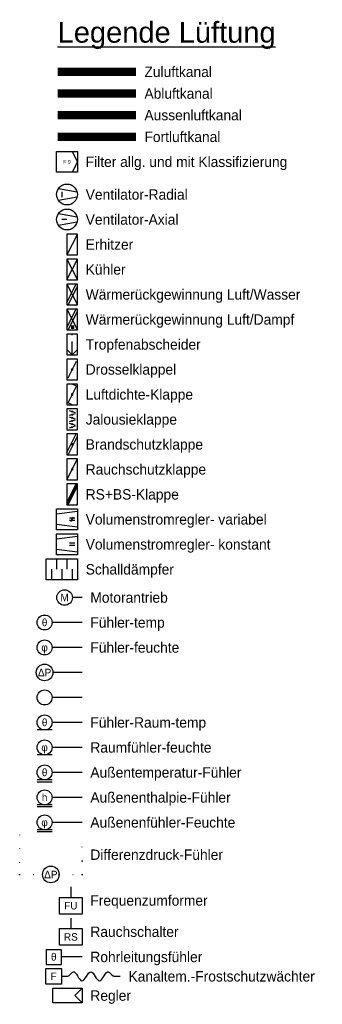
# Model space of a CAD drawing. Header units: millimetres. Extents: x 442 to 2976, y -308 to 276.
# Tile 1 of 5: x 683 to 756, y -228 to 9. Entities that reach past the tile are written whole.
import ezdxf
from ezdxf.enums import TextEntityAlignment as Align

# ---------------------------------------------------------------- set-up
doc = ezdxf.new("R2010")
doc.units = ezdxf.units.MM
doc.linetypes.add('DOT2', pattern=[3.175, 0, -3.175])
doc.linetypes.add('HIDDEN', pattern=[9.525, 6.35, -3.175])
doc.styles.add('Arial', font='arial.ttf', dxfattribs={"width": 0.95, "height": 1.8})
doc.styles.add('GREEKS', font='greekc.shx')

# ---------------------------------------------------------------- blocks, each defined once
blk = doc.blocks.new('filter')
blk.add_lwpolyline([(0, 5), (10, 5), (10, -5), (0, -5)], close=True)
at = {"color": 7, "lineweight": 25}
blk.add_lwpolyline([(7.5, 5), (10, 0), (7.5, -5)], dxfattribs=at)
at = {"color": 7, "lineweight": 25, "style": 'Arial', "width": 0.95}
blk.add_attdef('FILTER', text='', height=1.8, dxfattribs=at).set_placement((5, 0), align=Align.MIDDLE)
blk = doc.blocks.new('Ventilator-Radial')
at = {"color": 7, "lineweight": 25}
for p, q in [((0.96, 2.94), (9.85, 1.23)), ((2.5, 1.25), (2.5, -1.25)), ((9.85, -1.23), (0.96, -2.94))]:
    blk.add_line(p, q, dxfattribs=at)
blk.add_circle((5, 0), 5)
blk = doc.blocks.new('Ventilator-Axial')
at = {"color": 7, "lineweight": 25}
for p, q in [((0.96, 2.94), (9.85, 1.23)), ((5, 0), (2.5, 0)), ((9.85, -1.23), (0.96, -2.94))]:
    blk.add_line(p, q, dxfattribs=at)
blk.add_circle((5, 0), 5)
blk = doc.blocks.new('kühler')
at = {"color": 7, "lineweight": 25}
for p, q in [((0, -5), (5, 5)), ((0, 5), (5, -5))]:
    blk.add_line(p, q, dxfattribs=at)
blk.add_lwpolyline([(0, -5), (5, -5), (5, 5), (0, 5)], close=True)
blk = doc.blocks.new('erhitzer')
at = {"color": 7, "lineweight": 25}
blk.add_line((5, 5), (0, -5), dxfattribs=at)
blk.add_lwpolyline([(0, -5), (5, -5), (5, 5), (0, 5)], close=True)
blk = doc.blocks.new('wrg-Luft-Wasser')
at = {"color": 7, "lineweight": 25}
for p, q in [((0, 5), (5, -5)), ((0, -3.88), (4.44, 5)), ((0.56, -5), (5, 3.88))]:
    blk.add_line(p, q, dxfattribs=at)
blk.add_lwpolyline([(0, -5), (5, -5), (5, 5), (0, 5)], close=True)
blk = doc.blocks.new('wrg-Luft-Dampf')
at = {"color": 7, "lineweight": 25}
for p, q in [((0, 5), (5, -5)), ((0, -3.88), (4.44, 5)), ((0.56, -5), (5, 3.88)), ((2.16, -2.95), (2.16, -4.45)), ((2.66, -2.95), (2.66, -4.45)), ((3.16, -2.95), (3.16, -4.45))]:
    blk.add_line(p, q, dxfattribs=at)
blk.add_lwpolyline([(0, -5), (5, -5), (5, 5), (0, 5)], close=True)
blk = doc.blocks.new('Tropfenabscheider')
at = {"color": 7, "linetype": 'HIDDEN', "lineweight": 25}
blk.add_line((2.5, -5), (2.5, 5), dxfattribs=at)
at = {"color": 7, "lineweight": 25}
for p, q in [((0, -2.5), (2.5, -5)), ((2.5, -5), (5, -2.5))]:
    blk.add_line(p, q, dxfattribs=at)
blk.add_lwpolyline([(0, -5), (5, -5), (5, 5), (0, 5)], close=True)
blk = doc.blocks.new('Drosselklappel')
blk.add_lwpolyline([(0, -5), (5, -5), (5, 5), (0, 5)], close=True)
at = {"color": 7, "lineweight": 25}
blk.add_lwpolyline([(0.5, -4), (4.5, 4)], dxfattribs=at)
at = {"color": 7, "lineweight": 25, "const_width": 0.625}
blk.add_lwpolyline([(2.1875, 0, 1), (2.8125, 0, 1)], format="xyb", close=True, dxfattribs=at)
blk = doc.blocks.new('Luftdichte-Klappe')
at = {"color": 7, "lineweight": 25}
for p, q in [((5, 3.75), (2.5, 5)), ((0.5, -4), (4.5, 4)), ((2.5, -5), (0, -3.75))]:
    blk.add_line(p, q, dxfattribs=at)
blk.add_lwpolyline([(0, -5), (5, -5), (5, 5), (0, 5)], close=True)
at = {"color": 7, "lineweight": 25, "const_width": 0.625}
blk.add_lwpolyline([(2.1875, 0, 1), (2.8125, 0, 1)], format="xyb", close=True, dxfattribs=at)
blk = doc.blocks.new('Jalousieklappe')
at = {"lineweight": 18}
h = blk.add_hatch(color=7, dxfattribs=at)
edge = h.paths.add_edge_path()
edge.add_arc((2.5, 3.75), 0.25, 0, 360)
edge = h.paths.add_edge_path()
edge.add_arc((2.5, 2.25), 0.25, 0, 360)
edge = h.paths.add_edge_path()
edge.add_arc((2.5, 0.75), 0.25, 0, 360)
edge = h.paths.add_edge_path()
edge.add_arc((2.5, -0.75), 0.25, 0, 360)
edge = h.paths.add_edge_path()
edge.add_arc((2.5, -2.25), 0.25, 0, 360)
edge = h.paths.add_edge_path()
edge.add_arc((2.5, -3.75), 0.25, 0, 360)
at = {"color": 7, "lineweight": 25}
for p, q in [((1, 4.2), (4, 3.3)), ((4, 2.7), (1, 1.8)), ((1, 1.2), (4, 0.3)), ((4, -0.3), (1, -1.2)), ((1, -1.8), (4, -2.7)), ((4, -3.3), (1, -4.2))]:
    blk.add_line(p, q, dxfattribs=at)
blk.add_lwpolyline([(5, -5), (5, 5), (0, 5), (0, -5)], close=True)
at = {"color": 7, "lineweight": 18}
for centre in [(2.5, 3.75), (2.5, 2.25), (2.5, 0.75), (2.5, -0.75), (2.5, -2.25), (2.5, -3.75)]:
    blk.add_circle(centre, 0.25, dxfattribs=at)
blk = doc.blocks.new('Brandschutzklappe')
at = {"lineweight": 25}
for p, q in [((0, -3.88), (4.44, 5)), ((0.56, -5), (5, 3.88))]:
    blk.add_line(p, q, dxfattribs=at)
blk.add_lwpolyline([(5, 5), (0, 5), (0, -5), (5, -5)], close=True)
at = {"lineweight": 25, "const_width": 0.625}
blk.add_lwpolyline([(2.19, 0, 1), (2.81, 0, 1)], format="xyb", close=True, dxfattribs=at)
blk = doc.blocks.new('Rauchschutzklappe')
at = {"color": 7, "lineweight": 25}
blk.add_line((0, -5), (5, 5), dxfattribs=at)
blk.add_lwpolyline([(5, 5), (0, 5), (0, -5), (5, -5)], close=True)
at = {"color": 7, "lineweight": 25, "const_width": 0.625}
blk.add_lwpolyline([(2.1875, 0, 1), (2.8125, 0, 1)], format="xyb", close=True, dxfattribs=at)
blk = doc.blocks.new('Kombiklappe-Rauch-Brandschutz')
at = {"color": 7, "lineweight": 25}
for p, q in [((0, -5), (5, 5)), ((0, -3.88), (4.44, 5)), ((0.56, -5), (5, 3.88))]:
    blk.add_line(p, q, dxfattribs=at)
blk.add_lwpolyline([(5, -5), (5, 5), (0, 5), (0, -5)], close=True)
at = {"color": 7, "lineweight": 25, "const_width": 0.625}
blk.add_lwpolyline([(2.19, 0, 1), (2.81, 0, 1)], format="xyb", close=True, dxfattribs=at)
blk = doc.blocks.new('Volumenstromregler-Variabel')
blk.add_lwpolyline([(10, 5), (10, -5), (0, -5), (0, 5)], close=True)
at = {"color": 7, "lineweight": 25}
for points in [[(10, 3.75), (0, 2.5)], [(8.75, 0.5), (6.25, 0.5)], [(6.88, -1.08), (8.12, 1.08)], [(10, -3.75), (0, -2.5)], [(8.75, -0.5), (6.25, -0.5)]]:
    blk.add_lwpolyline(points, dxfattribs=at)
blk = doc.blocks.new('Volumenstromregler-Konstant')
blk.add_lwpolyline([(0, -5), (0, 5), (10, 5), (10, -5)], close=True)
at = {"color": 7, "lineweight": 25}
for points in [[(10, 3.75), (0, 2.5)], [(8.75, 0.5), (6.25, 0.5)], [(10, -3.75), (0, -2.5)], [(8.75, -0.5), (6.25, -0.5)]]:
    blk.add_lwpolyline(points, dxfattribs=at)
blk = doc.blocks.new('Schaldämpfer')
blk.add_lwpolyline([(0, -5), (0, 5), (15, 5), (15, -5)], close=True)
at = {"color": 7, "lineweight": 25}
for points in [[(5, 5), (5, 0)], [(10, 5), (10, 0)], [(2.5, 0), (2.5, -5)], [(7.5, 0), (7.5, -5)], [(12.5, 0), (12.5, -5)]]:
    blk.add_lwpolyline(points, dxfattribs=at)
blk = doc.blocks.new('Fühler-Temperatur')
blk.add_line((0, 0), (0, -7.2))
blk.add_circle((0, -9), 1.8)
at = {"color": 7, "lineweight": 25, "style": 'GREEKS'}
blk.add_attdef('ART', text='', height=1.8, dxfattribs=at).set_placement((0, -9), align=Align.MIDDLE_CENTER)
blk = doc.blocks.new('Fühler-feuchte')
blk.add_line((0, 0), (0, -7.2))
blk.add_circle((0, -9), 1.8)
at = {"color": 7, "style": 'GREEKS'}
blk.add_attdef('ART', text='', height=1.8, dxfattribs=at).set_placement((0, -9), align=Align.MIDDLE_CENTER)
blk = doc.blocks.new('Fühler-druck')
blk.add_line((0, 0), (0, -7))
blk.add_circle((0, -9), 2)
at = {"color": 7, "style": 'GREEKS'}
blk.add_attdef('ART', text='', height=1.8, dxfattribs=at).set_placement((0, -9), align=Align.MIDDLE_CENTER)
blk = doc.blocks.new('Fühler-Volumenstrom')
blk.add_line((0, 0), (0, -7.2))
blk.add_circle((0, -9), 1.8)
at = {"color": 7, "lineweight": 25}
blk.add_attdef('ART', text='', height=1.8, dxfattribs=at).set_placement((0, -9), align=Align.MIDDLE_CENTER)
blk = doc.blocks.new('Raumtemperatur-Fühler')
blk.add_line((0, 0), (0, -7.2))
at = {"color": 7, "lineweight": 25}
blk.add_line((1.8, -7.2), (1.8, -10.8), dxfattribs=at)
blk.add_circle((0, -9), 1.8)
at = {"color": 7, "lineweight": 25, "style": 'GREEKS'}
blk.add_attdef('ART', text='', height=1.8, dxfattribs=at).set_placement((0, -9), align=Align.MIDDLE_CENTER)
blk = doc.blocks.new('Raumfühler-feuchte')
blk.add_line((0, 0), (0, -7.2))
at = {"color": 7, "lineweight": 25}
blk.add_line((1.8, -7.2), (1.8, -10.8), dxfattribs=at)
blk.add_circle((0, -9), 1.8)
at = {"color": 7, "lineweight": 25, "style": 'GREEKS'}
blk.add_attdef('ART', text='', height=1.8, dxfattribs=at).set_placement((0, -9), align=Align.MIDDLE_CENTER)
blk = doc.blocks.new('Außentemperatur-Fühler')
blk.add_line((0, 0), (0, -7.2))
at = {"color": 7, "lineweight": 25}
for p, q in [((1.8, -7.2), (1.8, -10.8)), ((2.3, -7.2), (2.3, -10.8))]:
    blk.add_line(p, q, dxfattribs=at)
blk.add_circle((0, -9), 1.8)
at = {"color": 7, "lineweight": 25, "style": 'GREEKS'}
blk.add_attdef('ART', text='', height=1.8, dxfattribs=at).set_placement((0, -9), align=Align.MIDDLE_CENTER)
blk = doc.blocks.new('Außenenthalpie-Fühler')
blk.add_line((0, 0), (0, -7.2))
at = {"color": 7, "lineweight": 25}
for p, q in [((1.8, -7.2), (1.8, -10.8)), ((2.3, -7.2), (2.3, -10.8))]:
    blk.add_line(p, q, dxfattribs=at)
blk.add_circle((0, -9), 1.8)
blk.add_attdef('ART', text='', height=1.8, dxfattribs=at).set_placement((0, -9), align=Align.MIDDLE_CENTER)
blk = doc.blocks.new('Außenenfühler-Feuchte')
blk.add_line((0, 0), (0, -7.2))
at = {"color": 7, "lineweight": 25}
for p, q in [((1.8, -7.2), (1.8, -10.8)), ((2.3, -7.2), (2.3, -10.8))]:
    blk.add_line(p, q, dxfattribs=at)
blk.add_circle((0, -9), 1.8)
at = {"color": 7, "lineweight": 25, "style": 'GREEKS'}
blk.add_attdef('ART', text='', height=1.8, dxfattribs=at).set_placement((0, -9), align=Align.MIDDLE_CENTER)
blk = doc.blocks.new('Differenzdruck-Fühler-groß')
at = {"linetype": 'DOT2'}
for points in [[(-7.5, 0), (-7.5, -9.5), (-2, -9.5)], [(2, -9.5), (7.5, -9.5), (7.5, 0)]]:
    blk.add_lwpolyline(points, dxfattribs=at)
blk.add_circle((0, -9.5), 2)
at = {"color": 7, "lineweight": 25, "style": 'GREEKS'}
blk.add_attdef('ART', text='', height=1.8, dxfattribs=at).set_placement((0, -9.5), align=Align.MIDDLE_CENTER)
blk = doc.blocks.new('Frequenzumformer')
blk.add_line((0, 0), (0, -2.5))
blk.add_lwpolyline([(-2.69, -6.5), (-2.69, -2.5), (2.69, -2.5), (2.69, -6.5)], close=True)
at = {"color": 7, "style": 'Arial', "width": 0.95}
blk.add_attdef('TEXT', text='', height=1.8, dxfattribs=at).set_placement((0, -4.5), align=Align.MIDDLE_CENTER)
blk = doc.blocks.new('Rauchschalter')
blk.add_line((0, 0), (0, -2.5))
blk.add_lwpolyline([(-2.69, -6.5), (-2.69, -2.5), (2.69, -2.5), (2.69, -6.5)], close=True)
at = {"color": 7, "style": 'Arial', "width": 0.95}
blk.add_attdef('TEXT', text='', height=1.8, dxfattribs=at).set_placement((0, -4.5), align=Align.MIDDLE_CENTER)
blk = doc.blocks.new('Rohrleitungsfühler')
for p, q in [((0, 0), (0, -5)), ((-1.8, -8.6), (-1.8, -5)), ((-1.8, -5), (1.8, -5)), ((1.8, -8.6), (1.8, -5)), ((-1.8, -8.6), (1.8, -8.6))]:
    blk.add_line(p, q)
at = {"color": 7, "lineweight": 25, "style": 'GREEKS'}
blk.add_attdef('ART', text='', height=1.8, dxfattribs=at).set_placement((0, -6.8), align=Align.MIDDLE_CENTER)
blk = doc.blocks.new('Kanaltemperatur-Frostschutzwächter')
blk.add_line((0, -5.72), (0, -7.07))
blk.add_lwpolyline([(-1.86, 10.8), (1.87, 10.8), (1.87, 7.07), (-1.86, 7.07)], close=True)
blk.add_lwpolyline([(0, 7.07), (0, 5.5)])
blk.add_spline([(0, 5.5), (0.17, 5.2), (1.1, 4.24), (-1.1, 2.12), (1.1, -0.01), (-1.1, -2.13), (1.1, -4.25), (0.09, -5.37), (0, -5.72)], degree=3)
at = {"color": 7, "lineweight": 25, "style": 'Arial', "width": 0.95, "flags": 8}
blk.add_attdef('BEZEICHNUNG', text='', height=1.8, dxfattribs=at).set_placement((0, 8.94), align=Align.MIDDLE_CENTER)
blk = doc.blocks.new('Regler')
for p in [(0, 1.75), (0, -1.75)]:
    blk.add_line(p, (-1.75, 0))
blk.add_lwpolyline([(0, 1.75), (0, -1.75), (-7, -1.75), (-7, 1.75), (0, 1.75)])
blk = doc.blocks.new('Antrieb-durch-Motor')
blk.add_line((0, 0), (0, 2.33))
blk.add_circle((0, 4.2), 1.87)
at = {"color": 43, "lineweight": 25, "style": 'Arial', "width": 0.95}
blk.add_attdef('ART', text='', height=1.8, dxfattribs=at).set_placement((0, 4.2), align=Align.MIDDLE_CENTER)

msp = doc.modelspace()

# ---------------------------------------------------------------- linework, layer by layer
at = {"color": 232, "ltscale": 0.05, "const_width": 2}
msp.add_lwpolyline([(710.93, -3.92), (692.05, -3.92)], dxfattribs=at)
at = {"color": 32, "const_width": 2}
msp.add_lwpolyline([(710.93, -9.13), (692.05, -9.13)], dxfattribs=at)
at = {"color": 73, "ltscale": 0.05, "const_width": 2}
msp.add_lwpolyline([(710.93, -14.32), (692.05, -14.32)], dxfattribs=at)
at = {"color": 32, "ltscale": 0.05, "const_width": 2}
msp.add_lwpolyline([(710.93, -19.53), (692.05, -19.53)], dxfattribs=at)

# ---------------------------------------------------------------- block references
at = {"xscale": 0.5, "yscale": 0.5}
msp.add_blockref('filter', (691.8, -25.53), dxfattribs=at).add_auto_attribs({'FILTER': 'F 9'})
for name, p in [('Ventilator-Radial', (691.8, -33.38)), ('Ventilator-Axial', (691.8, -39.38)), ('erhitzer', (694.3, -45.38)), ('kühler', (694.3, -51.38)), ('wrg-Luft-Wasser', (694.3, -57.38)), ('wrg-Luft-Dampf', (694.3, -63.38)), ('Tropfenabscheider', (694.3, -69.38)), ('Drosselklappel', (694.3, -75.38)), ('Luftdichte-Klappe', (694.3, -81.38)), ('Jalousieklappe', (694.3, -87.38)), ('Brandschutzklappe', (694.3, -93.38)), ('Rauchschutzklappe', (694.3, -99.38)), ('Kombiklappe-Rauch-Brandschutz', (694.3, -105.38)), ('Volumenstromregler-Variabel', (691.8, -111.38)), ('Volumenstromregler-Konstant', (691.8, -117.38)), ('Schaldämpfer', (689.3, -123.38))]:
    msp.add_blockref(name, p, dxfattribs=at)
ref = msp.add_blockref('Antrieb-durch-Motor', (697.92, -130.15), dxfattribs=dict(rotation=90))
ref.add_attrib('ART', 'M', dxfattribs={"color": 43, "lineweight": 25, "height": 1.8, "style": 'Arial', "width": 0.95}).set_placement((693.72, -130.15), align=Align.MIDDLE_CENTER)
ref = msp.add_blockref('Fühler-Temperatur', (697.92, -136.15), dxfattribs=dict(rotation=270))
ref.add_attrib('ART', 'q', dxfattribs={"color": 7, "lineweight": 25, "height": 1.8, "style": 'GREEKS'}).set_placement((688.92, -136.15), align=Align.MIDDLE_CENTER)
ref = msp.add_blockref('Fühler-feuchte', (697.92, -142.15), dxfattribs=dict(rotation=270))
ref.add_attrib('ART', 'f', dxfattribs={"color": 7, "height": 1.8, "style": 'GREEKS'}).set_placement((688.92, -142.15), align=Align.MIDDLE_CENTER)
ref = msp.add_blockref('Fühler-druck', (697.92, -148.15), dxfattribs=dict(rotation=270))
ref.add_attrib('ART', 'DR', dxfattribs={"color": 7, "height": 1.8, "style": 'GREEKS'}).set_placement((688.92, -148.15), align=Align.MIDDLE_CENTER)
at = {"rotation": 270}
msp.add_blockref('Fühler-Volumenstrom', (697.92, -154.15), dxfattribs=at)
ref = msp.add_blockref('Raumtemperatur-Fühler', (697.92, -160.15), dxfattribs=dict(rotation=270))
ref.add_attrib('ART', 'q', dxfattribs={"color": 7, "lineweight": 25, "height": 1.8, "style": 'GREEKS'}).set_placement((688.92, -160.15), align=Align.MIDDLE_CENTER)
ref = msp.add_blockref('Raumfühler-feuchte', (697.92, -166.15), dxfattribs=dict(rotation=270))
ref.add_attrib('ART', 'f', dxfattribs={"color": 7, "lineweight": 25, "height": 1.8, "style": 'GREEKS'}).set_placement((688.92, -166.15), align=Align.MIDDLE_CENTER)
ref = msp.add_blockref('Außentemperatur-Fühler', (697.92, -172.15), dxfattribs=dict(rotation=270))
ref.add_attrib('ART', 'q', dxfattribs={"color": 7, "lineweight": 25, "height": 1.8, "style": 'GREEKS'}).set_placement((688.92, -172.15), align=Align.MIDDLE_CENTER)
ref = msp.add_blockref('Außenenthalpie-Fühler', (697.92, -178.15), dxfattribs=dict(rotation=270))
ref.add_attrib('ART', 'h', dxfattribs={"color": 7, "lineweight": 25, "height": 1.8}).set_placement((688.92, -178.15), align=Align.MIDDLE_CENTER)
ref = msp.add_blockref('Außenenfühler-Feuchte', (697.92, -184.15), dxfattribs=dict(rotation=270))
ref.add_attrib('ART', 'f', dxfattribs={"color": 7, "lineweight": 25, "height": 1.8, "style": 'GREEKS'}).set_placement((688.92, -184.15), align=Align.MIDDLE_CENTER)
for name, p, values in [('Differenzdruck-Fühler-groß', (690.42, -187.15), {'ART': 'DR'}), ('Frequenzumformer', (695.23, -199.65), {'TEXT': 'FU'}), ('Rauchschalter', (695.23, -207.15), {'TEXT': 'RS'})]:
    msp.add_blockref(name, p).add_auto_attribs(values)
ref = msp.add_blockref('Rohrleitungsfühler', (697.92, -216.45), dxfattribs=dict(rotation=270))
ref.add_attrib('ART', 'q', dxfattribs={"color": 7, "lineweight": 25, "height": 1.8, "style": 'GREEKS'}).set_placement((691.12, -216.45), align=Align.MIDDLE_CENTER)
ref = msp.add_blockref('Kanaltemperatur-Frostschutzwächter', (700.02, -221.11), dxfattribs=dict(rotation=90))
ref.add_attrib('BEZEICHNUNG', 'F', dxfattribs={"color": 7, "lineweight": 25, "height": 1.8, "style": 'Arial', "width": 0.95, "flags": 8}).set_placement((691.08, -221.11), align=Align.MIDDLE_CENTER)
msp.add_blockref('Regler', (697.92, -225.73))

# ---------------------------------------------------------------- texts
at = {"style": 'Arial'}
msp.add_text('%%uLegende Lüftung', height=5, dxfattribs=at).set_placement((692.05, 5.58), align=Align.MIDDLE_LEFT)
at = {"style": 'Arial', "width": 0.95}
for s, p in [('Zuluftkanal', (712.93, -3.92)), ('Abluftkanal ', (712.93, -9.13)), ('Aussenluftkanal ', (712.93, -14.32)), ('Fortluftkanal', (712.93, -19.53)), ('Filter allg. und mit Klassifizierung', (698.8, -25.53)), ('Ventilator-Radial', (698.8, -33.38)), ('Ventilator-Axial', (698.8, -39.38)), ('Erhitzer', (698.8, -45.38)), ('Kühler', (698.8, -51.38)), ('Wärmerückgewinnung Luft/Wasser', (698.8, -57.38)), ('Wärmerückgewinnung Luft/Dampf', (698.8, -63.38)), ('Tropfenabscheider', (698.8, -69.38)), ('Drosselklappel', (698.8, -75.38)), ('Luftdichte-Klappe', (698.8, -81.38)), ('Jalousieklappe', (698.8, -87.38)), ('Brandschutzklappe', (698.8, -93.38)), ('Rauchschutzklappe', (698.8, -99.38)), ('RS+BS-Klappe', (698.8, -105.38)), ('Volumenstromregler- variabel', (698.8, -111.38)), ('Volumenstromregler- konstant', (698.8, -117.38)), ('Schalldämpfer', (698.8, -123.38)), ('Motorantrieb', (699.92, -130.15)), ('Fühler-temp', (699.92, -136.15)), ('Fühler-feuchte', (699.92, -142.15)), ('Fühler-Raum-temp', (699.92, -160.15)), ('Raumfühler-feuchte', (699.92, -166.15)), ('Außentemperatur-Fühler', (699.92, -172.15)), ('Außenenthalpie-Fühler', (699.92, -178.15)), ('Außenenfühler-Feuchte', (699.92, -184.15)), ('Differenzdruck-Fühler', (699.92, -191.9)), ('Frequenzumformer ', (699.92, -202.9)), ('Rauchschalter', (699.92, -210.4)), ('Rohrleitungsfühler', (699.92, -216.45)), ('Kanaltem.-Frostschutzwächter', (709.09, -221.11)), ('Regler', (699.92, -225.73))]:
    msp.add_text(s, height=2.5, dxfattribs=at).set_placement(p, align=Align.MIDDLE_LEFT)

doc.saveas('drawing.dxf')
